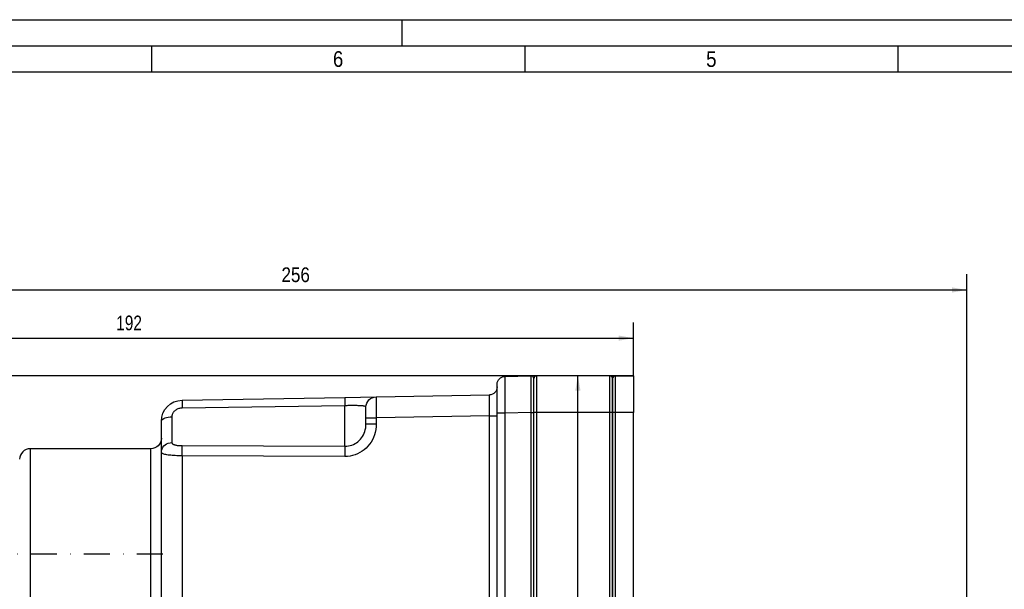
# Paper-space layout 'Blatt-1' of a CAD drawing. Header units: millimetres. Extents: x 0 to 594, y 0 to 420.
# Tile 9 of 19: x 137 to 325, y 311 to 420. Entities that reach past the tile are written whole.
import ezdxf
from ezdxf.enums import TextEntityAlignment as Align

# ---------------------------------------------------------------- set-up
doc = ezdxf.new("R2010")
doc.units = ezdxf.units.MM
doc.linetypes.add('DIVIDE', pattern=[10, 5, -2.5, 0, -2.5])
doc.layers.add('LAYER0', color=7, linetype='Continuous')
doc.styles.add('VERO0-osifont', font='osifont-2014-11-14.ttf')
doc.dimstyles.new('Vero Software', dxfattribs={"dimtxt": 2.8, "dimasz": 2.835641, "dimexe": 1.25, "dimexo": 3, "dimgap": 1.5, "dimtad": 1, "dimdsep": 46, "dimtxsty": 'VERO0-osifont', "dimblk1": 'ArrowheadClosed', "dimblk2": 'ArrowheadClosed', "dimsah": 1, "dimcen": 0, "dimclrt": 7, "dimaunit": 1, "dimadec": 3, "dimazin": 2, "dimtfac": 0.8, "dimtdec": 3, "dimtmove": 0, "dimatfit": 3, "dimfxl": 1, "dimtolj": 1, "dimarcsym": 0})

# ---------------------------------------------------------------- blocks, each defined once
blk = doc.blocks.new('ArrowheadClosed')
at = {"color": 0}
blk.add_solid([(0, 0), (-1, 0.176), (-1, -0.176)], dxfattribs=at)
blk = doc.blocks.new('*D19')
at = {"layer": 'LAYER0', "color": 56, "linetype": 'Continuous'}
for p, q in [((61.82, 328.74), (61.82, 362.32)), ((254.12, 352.14), (254.12, 362.32)), ((61.82, 359.32), (254.12, 359.32))]:
    blk.add_line(p, q, dxfattribs=at)
at = {"layer": 'LAYER0', "color": 56, "linetype": 'Continuous', "extrusion": (0, 0, -1), "xscale": 2.83564090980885, "yscale": 2.83564090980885, "zscale": 2.83564090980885}
blk.add_blockref('ArrowheadClosed', (-61.82, 359.32), dxfattribs=at)
at = {"layer": 'LAYER0', "color": 56, "linetype": 'Continuous', "xscale": 2.83564090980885, "yscale": 2.83564090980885, "zscale": 2.83564090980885}
blk.add_blockref('ArrowheadClosed', (254.12, 359.32), dxfattribs=at)
at = {"layer": 'LAYER0', "color": 230, "linetype": 'Continuous', "style": 'VERO0-osifont', "width": 0.980628}
blk.add_text('192', height=2.8, dxfattribs=at).set_placement((155.53, 360.82), (160.42, 360.82), align=Align.FIT)
blk = doc.blocks.new('*D20')
at = {"layer": 'LAYER0', "color": 56, "linetype": 'Continuous'}
for p, q in [((61.82, 328.74), (61.82, 371.5)), ((317.62, 298.14), (317.62, 371.5)), ((61.82, 368.5), (317.62, 368.5))]:
    blk.add_line(p, q, dxfattribs=at)
at = {"layer": 'LAYER0', "color": 56, "linetype": 'Continuous', "extrusion": (0, 0, -1), "xscale": 2.83564090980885, "yscale": 2.83564090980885, "zscale": 2.83564090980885}
blk.add_blockref('ArrowheadClosed', (-61.82, 368.5), dxfattribs=at)
at = {"layer": 'LAYER0', "color": 56, "linetype": 'Continuous', "xscale": 2.83564090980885, "yscale": 2.83564090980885, "zscale": 2.83564090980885}
blk.add_blockref('ArrowheadClosed', (317.62, 368.5), dxfattribs=at)
at = {"layer": 'LAYER0', "color": 7, "linetype": 'Continuous', "style": 'VERO0-osifont', "width": 0.97758}
blk.add_text('256', height=2.8, dxfattribs=at).set_placement((187.02, 370), (192.43, 370), align=Align.FIT)
blk = doc.blocks.new('*D23')
at = {"layer": 'LAYER0', "color": 56, "linetype": 'Continuous'}
for p, q in [((254.12, 352.14), (240.51, 352.14)), ((243.51, 260.14), (243.51, 352.14)), ((254.12, 260.14), (240.51, 260.14))]:
    blk.add_line(p, q, dxfattribs=at)
at = {"layer": 'LAYER0', "color": 56, "linetype": 'Continuous', "xscale": 2.83564090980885, "yscale": 2.83564090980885, "zscale": 2.83564090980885, "rotation": 90}
blk.add_blockref('ArrowheadClosed', (243.51, 352.14), dxfattribs=at)
at = {"layer": 'LAYER0', "color": 56, "linetype": 'Continuous', "extrusion": (0, 0, -1), "xscale": 2.83564090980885, "yscale": 2.83564090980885, "zscale": 2.83564090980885, "rotation": 270}
blk.add_blockref('ArrowheadClosed', (-243.51, 260.14), dxfattribs=at)
at = {"layer": 'LAYER0', "color": 230, "linetype": 'Continuous', "style": 'VERO0-osifont', "width": 0.980556}
blk.add_text('92', height=2.8, rotation=90, dxfattribs=at).set_placement((242.01, 304.34), (242.01, 307.94), align=Align.FIT)
blk = doc.blocks.new('*D25')
at = {"layer": 'LAYER0', "color": 56, "linetype": 'Continuous'}
for p, q in [((235.62, 352.14), (50.99, 352.14)), ((53.99, 318.24), (53.99, 352.14)), ((61.82, 318.24), (50.99, 318.24))]:
    blk.add_line(p, q, dxfattribs=at)
at = {"layer": 'LAYER0', "color": 56, "linetype": 'Continuous', "xscale": 2.83564090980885, "yscale": 2.83564090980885, "zscale": 2.83564090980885, "rotation": 90}
blk.add_blockref('ArrowheadClosed', (53.99, 352.14), dxfattribs=at)
at = {"layer": 'LAYER0', "color": 56, "linetype": 'Continuous', "extrusion": (0, 0, -1), "xscale": 2.83564090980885, "yscale": 2.83564090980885, "zscale": 2.83564090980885, "rotation": 270}
blk.add_blockref('ArrowheadClosed', (-53.99, 318.24), dxfattribs=at)
at = {"layer": 'LAYER0', "color": 7, "linetype": 'Continuous', "style": 'VERO0-osifont', "width": 0.978656}
blk.add_text('33.9', height=2.8, rotation=90, dxfattribs=at).set_placement((52.49, 332.09), (52.49, 338.29), align=Align.FIT)
blk = doc.blocks.new('Entity set 0')
at = {"layer": 'LAYER0', "color": 252, "linetype": 'Continuous'}
for p, q in [((0, 420), (594, 420)), ((210, 415), (210, 420)), ((20, 415), (589, 415)), ((162.25, 415), (162.25, 410)), ((233.37, 415), (233.37, 410)), ((304.5, 415), (304.5, 410))]:
    blk.add_line(p, q, dxfattribs=at)
at = {"layer": 'LAYER0', "color": 4, "linetype": 'Continuous'}
blk.add_line((584, 410), (25, 410), dxfattribs=at)
at = {"layer": 'LAYER0', "color": 7, "linetype": 'Continuous', "style": 'VERO0-osifont'}
for s, width, p, p2 in [('6', 0.975837, (196.83, 411), (198.79, 411)), ('5', 0.976716, (267.95, 411), (269.93, 411))]:
    blk.add_text(s, height=3, dxfattribs=dict(at, width=width)).set_placement(p, p2, align=Align.FIT)
blk = doc.blocks.new('View  2')
at = {"layer": 'LAYER0', "color": 4, "linetype": 'Continuous'}
for p, q in [((229.6, 352.04), (234.62, 352.13)), ((235.12, 345.14), (235.12, 351.64)), ((249.62, 352.14), (235.62, 352.14)), ((250.12, 351.64), (250.12, 345.14)), ((250.12, 345.14), (250.12, 351.64)), ((250.62, 352.14), (254.12, 352.14)), ((254.12, 352.14), (254.12, 345.14)), ((228.12, 345.04), (228.12, 350.54)), ((168.06, 347.49), (199.09, 348.03)), ((199.09, 348.03), (205.09, 348.14)), ((205.09, 348.14), (226.65, 348.51)), ((203.12, 344.14), (203.12, 346.14)), ((164.12, 337.62), (164.12, 343.49)), ((203.12, 343), (203.12, 344.14)), ((228.12, 267.23), (228.12, 345.04)), ((235.12, 267.14), (235.12, 345.14)), ((250.12, 345.14), (250.12, 267.14)), ((250.12, 267.14), (250.12, 345.14)), ((254.12, 267.14), (254.12, 345.14)), ((162.12, 338.24), (139.12, 338.24)), ((164.12, 274.66), (164.12, 337.62))]:
    blk.add_line(p, q, dxfattribs=at)
at = {"layer": 'LAYER0', "color": 136, "linetype": 'Continuous'}
for p, q in [((234.62, 345.13), (234.62, 352.13)), ((235.62, 352.14), (235.62, 345.14)), ((249.62, 345.14), (249.62, 352.14)), ((250.62, 352.14), (250.62, 345.14)), ((199.12, 346.45), (168.09, 345.99)), ((199.12, 338.73), (199.12, 346.45)), ((166.12, 344.33), (166.12, 339.43)), ((203.12, 344.14), (205.09, 344.14)), ((226.65, 344.51), (205.09, 344.14)), ((205.09, 344.14), (205.09, 343)), ((226.65, 344.51), (228.12, 344.51)), ((226.65, 267.76), (226.65, 344.51)), ((229.6, 345.04), (228.12, 345.04)), ((234.62, 345.13), (229.6, 345.04)), ((229.6, 345.04), (229.6, 267.23)), ((234.62, 345.13), (235.12, 345.13)), ((234.62, 267.15), (234.62, 345.13)), ((235.62, 345.14), (235.12, 345.14)), ((249.62, 345.14), (235.62, 345.14)), ((235.62, 345.14), (235.62, 267.14)), ((249.62, 267.14), (249.62, 345.14)), ((250.12, 345.14), (249.62, 345.14)), ((250.62, 345.14), (250.12, 345.14)), ((250.62, 345.14), (250.62, 267.14)), ((254.12, 345.14), (250.62, 345.14)), ((203.12, 343), (205.09, 343)), ((139.12, 338.24), (139.12, 298.24)), ((162.12, 299.38), (162.12, 338.24)), ((168.09, 338.84), (199.12, 338.73)), ((168.06, 336.9), (168.06, 275.38)), ((199.09, 336.77), (168.06, 336.9))]:
    blk.add_line(p, q, dxfattribs=at)
at = {"layer": 'LAYER0', "color": 100, "linetype": 'DIVIDE'}
blk.add_line((48.32, 318.24), (165.12, 318.24), dxfattribs=at)
at = {"layer": 'LAYER0', "color": 136, "linetype": 'Continuous', "flags": 128}
for points in [[(229.6, 352.04), (229.6, 352.01), (229.59, 351.91), (229.59, 351.74), (229.59, 351.51), (229.59, 351.22), (229.59, 350.86), (229.59, 350.45), (229.59, 349.99), (229.59, 349.48), (229.59, 348.93), (229.59, 348.34), (229.59, 347.72), (229.59, 347.08), (229.59, 346.41), (229.6, 345.73), (229.6, 345.04)], [(168.06, 347.49), (168.06, 347.46), (168.06, 347.37), (168.06, 347.22), (168.07, 347.02), (168.07, 346.78), (168.08, 346.49), (168.09, 346.18), (168.09, 345.99)], [(199.09, 348.03), (199.09, 348), (199.09, 347.91), (199.1, 347.76), (199.1, 347.56), (199.11, 347.32), (199.11, 347.03), (199.12, 346.72), (199.12, 346.45)], [(205.09, 348.14), (205.09, 348.12), (205.08, 348.06), (205.08, 347.96), (205.08, 347.83), (205.08, 347.66), (205.08, 347.46), (205.08, 347.23), (205.08, 346.97), (205.08, 346.67), (205.08, 346.36), (205.08, 346.02), (205.08, 345.67), (205.08, 345.3), (205.08, 344.92), (205.09, 344.53), (205.09, 344.14)], [(226.65, 344.51), (226.65, 344.91), (226.66, 345.29), (226.66, 345.68), (226.66, 346.04), (226.66, 346.4), (226.66, 346.74), (226.66, 347.05), (226.66, 347.34), (226.66, 347.61), (226.66, 347.84), (226.66, 348.04), (226.66, 348.21), (226.66, 348.34), (226.66, 348.44), (226.65, 348.49), (226.65, 348.51)], [(168.09, 345.99), (167.93, 345.99), (167.77, 345.97), (167.61, 345.94), (167.45, 345.9), (167.29, 345.84), (167.14, 345.78), (167, 345.7), (166.86, 345.62), (166.73, 345.52), (166.61, 345.41), (166.52, 345.32), (166.44, 345.22), (166.36, 345.12), (166.3, 345.01), (166.24, 344.9), (166.2, 344.79), (166.17, 344.67), (166.14, 344.56), (166.13, 344.44), (166.12, 344.33)], [(203.12, 346.14), (203.11, 346.2), (203.07, 346.25), (203.02, 346.28), (202.95, 346.31), (202.87, 346.34), (202.78, 346.36), (202.68, 346.38), (202.57, 346.39), (202.43, 346.41), (202.29, 346.42), (202.13, 346.43), (201.89, 346.44), (201.64, 346.45), (201.46, 346.46), (201.26, 346.46), (201.06, 346.46), (200.77, 346.46), (200.47, 346.46), (200.25, 346.46), (200.03, 346.46), (199.81, 346.46), (199.64, 346.46), (199.47, 346.45), (199.3, 346.45), (199.12, 346.45)], [(164.12, 343.49), (164.16, 343.64), (164.25, 343.78), (164.39, 343.91), (164.59, 344.03), (164.84, 344.13), (165.12, 344.22), (165.44, 344.28), (165.78, 344.32), (166.12, 344.33)], [(205.09, 343), (205.07, 342.46), (205, 341.91), (204.89, 341.37), (204.75, 340.89), (204.57, 340.41), (204.35, 339.96), (204.1, 339.52), (203.81, 339.11), (203.49, 338.73), (203.14, 338.37), (202.77, 338.05), (202.37, 337.76), (201.94, 337.5), (201.5, 337.28), (201.04, 337.1), (200.56, 336.96), (200.08, 336.85), (199.58, 336.79), (199.09, 336.77)], [(199.12, 338.73), (199.45, 338.74), (199.78, 338.78), (200.11, 338.85), (200.42, 338.95), (200.73, 339.07), (201.03, 339.22), (201.31, 339.39), (201.58, 339.59), (201.83, 339.81), (202.06, 340.05), (202.27, 340.31), (202.46, 340.59), (202.63, 340.89), (202.78, 341.2), (202.9, 341.52), (202.99, 341.86), (203.07, 342.24), (203.11, 342.62), (203.12, 343)], [(164.12, 337.62), (164.16, 337.93), (164.25, 338.24), (164.39, 338.52), (164.59, 338.78), (164.84, 339.01), (165.12, 339.19), (165.44, 339.32), (165.78, 339.4), (166.12, 339.43)], [(166.12, 339.43), (166.13, 339.38), (166.14, 339.34), (166.16, 339.29), (166.19, 339.25), (166.23, 339.21), (166.27, 339.17), (166.33, 339.13), (166.39, 339.1), (166.45, 339.06), (166.55, 339.03), (166.65, 338.99), (166.76, 338.96), (166.88, 338.94), (167.02, 338.91), (167.16, 338.89), (167.3, 338.88), (167.45, 338.86), (167.61, 338.85), (167.77, 338.84), (167.93, 338.84), (168.09, 338.84)], [(168.06, 336.9), (168.06, 337.25), (168.06, 337.58), (168.06, 337.9), (168.07, 338.19), (168.07, 338.43), (168.08, 338.63), (168.09, 338.78), (168.09, 338.84)], [(199.12, 338.73), (199.12, 338.63), (199.11, 338.47), (199.11, 338.26), (199.1, 338.01), (199.1, 337.71), (199.09, 337.39), (199.09, 337.05), (199.09, 336.77)], [(168.06, 336.9), (167.73, 336.9), (167.4, 336.91), (167.08, 336.92), (166.77, 336.93), (166.47, 336.95), (166.18, 336.97), (165.9, 336.99), (165.64, 337.02), (165.4, 337.05), (165.17, 337.09), (164.97, 337.13), (164.78, 337.17), (164.61, 337.22), (164.47, 337.28), (164.35, 337.33), (164.26, 337.39), (164.18, 337.46), (164.14, 337.54), (164.12, 337.62)]]:
    blk.add_lwpolyline(points, dxfattribs=at)
at = {"layer": 'LAYER0', "color": 4, "linetype": 'Continuous', "extrusion": (0, 0, -1)}
for centre, radius, start, end in [((-229.62, 350.54), 1.5, 0, 89), ((-226.62, 350.01), 1.5, 180, 269), ((-168.13, 343.49), 4, 0.0013, 88.9959), ((-205.12, 346.14), 2, 0, 89), ((-162.12, 340.24), 2, 180, 270)]:
    blk.add_arc(centre, radius, start, end, dxfattribs=at)
at = {"layer": 'LAYER0', "color": 4, "linetype": 'Continuous'}
for centre, radius, start, end in [((234.62, 351.63), 0.5, 0, 91), ((235.62, 351.64), 0.5, 90, 180), ((249.62, 351.64), 0.5, 0, 90), ((250.62, 351.64), 0.5, 90, 180), ((139.12, 336.24), 2, 90, 180)]:
    blk.add_arc(centre, radius, start, end, dxfattribs=at)

psp = doc.layouts.new('Blatt-1')

# ---------------------------------------------------------------- block references
at = {"layer": 'LAYER0', "color": 4, "linetype": 'Continuous'}
for name in ['Entity set 0', 'View  2']:
    psp.add_blockref(name, (0, 0), dxfattribs=at)

# ---------------------------------------------------------------- dimensions: what is measured, and where the dimension line sits
at = {"layer": 'LAYER0', "color": 56, "linetype": 'Continuous'}
for base, p2, override, picture, middle in [((193.055, 368.498), (317.625, 298.139), {"dimasz": 2.835641, "dimdec": 0, "dimdsep": 46, "dimtxsty": 'VERO0-osifont'}, '*D20', (193.931, 369.998)), ((145.431, 359.317), (254.125, 352.139), {"dimasz": 2.835641, "dimdec": 0, "dimdsep": 46, "dimtxsty": 'VERO0-osifont', "dimclrt": 230}, '*D19', (161.915, 360.817))]:
    dim = psp.add_linear_dim(base=base, p1=(61.825, 328.739), p2=p2, dimstyle='Vero Software', override=override, dxfattribs=at)
    dim.commit()
    dim.dimension.update_dxf_attribs({"geometry": picture, "text_midpoint": middle})
for base, p1, p2, override, picture, middle in [((53.987, 335.067), (61.825, 318.239), (235.625, 352.139), {"dimasz": 2.835641, "dimdsep": 46, "dimtxsty": 'VERO0-osifont'}, '*D25', (52.487, 339.785)), ((243.506, 310.023), (254.125, 352.139), (254.125, 260.139), {"dimasz": 2.835641, "dimdsep": 46, "dimtxsty": 'VERO0-osifont', "dimclrt": 230}, '*D23', (242.006, 309.444))]:
    dim = psp.add_linear_dim(base=base, p1=p1, p2=p2, angle=90, dimstyle='Vero Software', override=override, dxfattribs=at)
    dim.commit()
    dim.dimension.update_dxf_attribs({"geometry": picture, "text_midpoint": middle})

doc.saveas('drawing.dxf')
